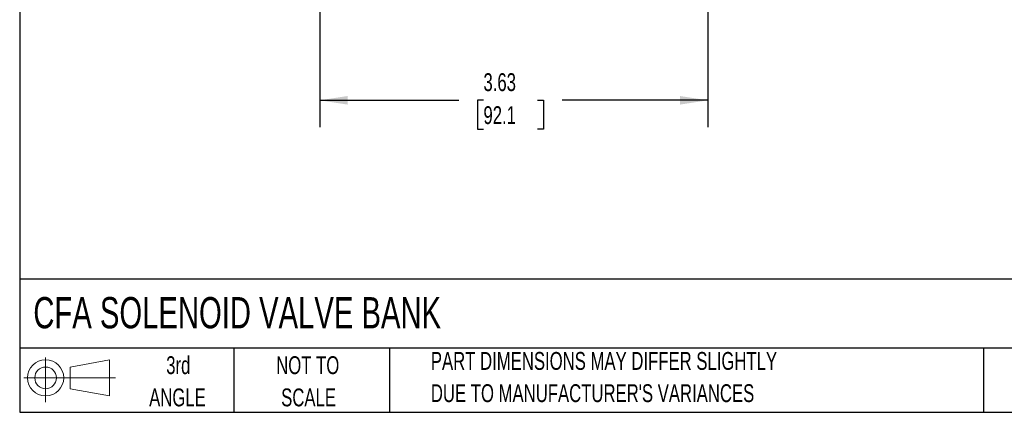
# Model space of a CAD drawing. Header units: inches. Extents: x 0.5 to 21.5, y 0.5 to 16.5.
# Tile 1 of 17: x 0.5 to 9.7, y 0.5 to 4.2. Entities that reach past the tile are written whole.
import ezdxf

# ---------------------------------------------------------------- set-up
doc = ezdxf.new("R2010")
doc.units = ezdxf.units.IN
doc.header["$LTSCALE"] = 2
doc.header["$MEASUREMENT"] = 0
doc.layers.add('DIMENSIONS', color=140, linetype='Continuous', lineweight=25)
doc.layers.add('TEXT', color=140, linetype='Continuous', lineweight=25)
doc.layers.add('SLD-DEFPOINTS', color=7, linetype='Continuous')
doc.styles.add('SLDTEXTSTYLE0', font='TXT', dxfattribs={"width": 0.7})
doc.dimstyles.new('SLDDIMSTYLE0', dxfattribs={"dimtxt": 0.169922, "dimasz": 0.26, "dimexe": 0, "dimexo": 0.0625, "dimgap": 0.04248, "dimtad": 0, "dimtih": 1, "dimtoh": 1, "dimrnd": 1e-09, "dimzin": 12, "dimdsep": 46, "dimtxsty": 'SLDTEXTSTYLE0', "dimsah": 1, "dimcen": 0.09, "dimadec": 0, "dimazin": 3, "dimtfac": 1, "dimtofl": 0, "dimtmove": 0, "dimatfit": 3, "dimfxl": 0, "dimfrac": 2, "dimtolj": 1, "dimtzin": 12, "dimarcsym": 0})

# ---------------------------------------------------------------- blocks, each defined once
blk = doc.blocks.new('Block11')
at = {"color": 7, "linetype": 'Continuous', "lineweight": 18}
for p, q in [((0.2038, 0.4182), (0.2038, 0)), ((0.4315, 0.3281), (0.8012, 0.3962)), ((0.8012, 0.3962), (0.8012, 0.0576)), ((0.4315, 0.1257), (0.4315, 0.3281)), ((0, 0.2269), (0.8562, 0.2269)), ((0.4315, 0.1257), (0.8012, 0.0576))]:
    blk.add_line(p, q, dxfattribs=at)
for radius in [0.1693, 0.1012]:
    blk.add_circle((0.2038, 0.2269), radius, dxfattribs=at)
blk = doc.blocks.new('Block12')
at = {"layer": 'SLD-DEFPOINTS'}
blk.add_blockref('Block11', (0, 0), dxfattribs=at)
blk = doc.blocks.new('_D_7')
at = {"layer": 'DIMENSIONS'}
for p, q in [((3.3018, 5.2505), (3.3018, 3.1627)), ((6.9268, 5.2505), (6.9268, 3.1627)), ((3.3018, 3.4127), (4.6009, 3.4127)), ((4.8312, 3.4127), (4.7741, 3.4127)), ((4.7741, 3.4127), (4.7741, 3.1426)), ((5.3361, 3.4127), (5.3932, 3.4127)), ((5.3932, 3.4127), (5.3932, 3.1426)), ((6.9268, 3.4127), (5.5664, 3.4127)), ((4.7741, 3.1426), (4.8312, 3.1426)), ((5.3932, 3.1426), (5.3361, 3.1426))]:
    blk.add_line(p, q, dxfattribs=at)
for points in [[(3.3018, 3.4127), (3.5618, 3.3727), (3.5618, 3.4527)], [(6.9268, 3.4127), (6.6668, 3.4527), (6.6668, 3.3727)]]:
    blk.add_solid(points, dxfattribs=at)
at = {"layer": 'DIMENSIONS', "char_height": 0.16667, "attachment_point": 1, "style": 'SLDTEXTSTYLE0'}
for s, insert in [('3.63', (4.8312, 3.6656)), ('92.1', (4.8312, 3.3575))]:
    blk.add_mtext(s, dxfattribs=dict(at, insert=insert))

msp = doc.modelspace()

# ---------------------------------------------------------------- linework, layer by layer
at = {"layer": 'TEXT'}
for p, q in [((0.5, 16.5), (0.5, 0.5)), ((21.5, 1.7422), (0.5, 1.7422)), ((21.5, 1.1), (0.5, 1.1)), ((2.5, 1.1), (2.5, 0.5)), ((3.9537, 1.1), (3.9537, 0.5)), ((9.4997, 1.1), (9.4997, 0.5)), ((0.5, 0.5), (21.5, 0.5))]:
    msp.add_line(p, q, dxfattribs=at)

# ---------------------------------------------------------------- block references
at = {"layer": 'SLD-DEFPOINTS'}
msp.add_blockref('Block12', (0.5384, 0.5948), dxfattribs=at)

# ---------------------------------------------------------------- texts
at = {"layer": 'TEXT', "style": 'SLDTEXTSTYLE0'}
for s, insert, char_height, attachment_point in [('CFA SOLENOID VALVE BANK', (0.6272, 1.5758), 0.291667, 1), ('3rd', (1.9813, 1.0234), 0.16667, 2), ('NOT TO', (3.1902, 1.0234), 0.16667, 2), ('PART DIMENSIONS MAY DIFFER SLIGHTLY', (4.3401, 1.063), 0.166667, 1), ("DUE TO MANUFACTURER'S VARIANCES", (4.3401, 0.762), 0.166667, 1), ('ANGLE', (1.9736, 0.7224), 0.16667, 2), ('SCALE', (3.1978, 0.7224), 0.16667, 2)]:
    msp.add_mtext(s, dxfattribs=dict(at, insert=insert, char_height=char_height, attachment_point=attachment_point))

# ---------------------------------------------------------------- dimensions: what is measured, and where the dimension line sits
at = {"layer": 'DIMENSIONS'}
dim = msp.add_linear_dim(base=(6.9268121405, 3.4126925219), p1=(3.3018121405, 5.3504560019), p2=(6.9268121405, 5.3504560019), angle=0, dimstyle='SLDDIMSTYLE0', dxfattribs=at)
dim.commit()
dim.dimension.update_dxf_attribs({"geometry": '_D_7', "text_midpoint": (5.0836352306, 3.4126925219), "dimtype": 160})

doc.saveas('drawing.dxf')
